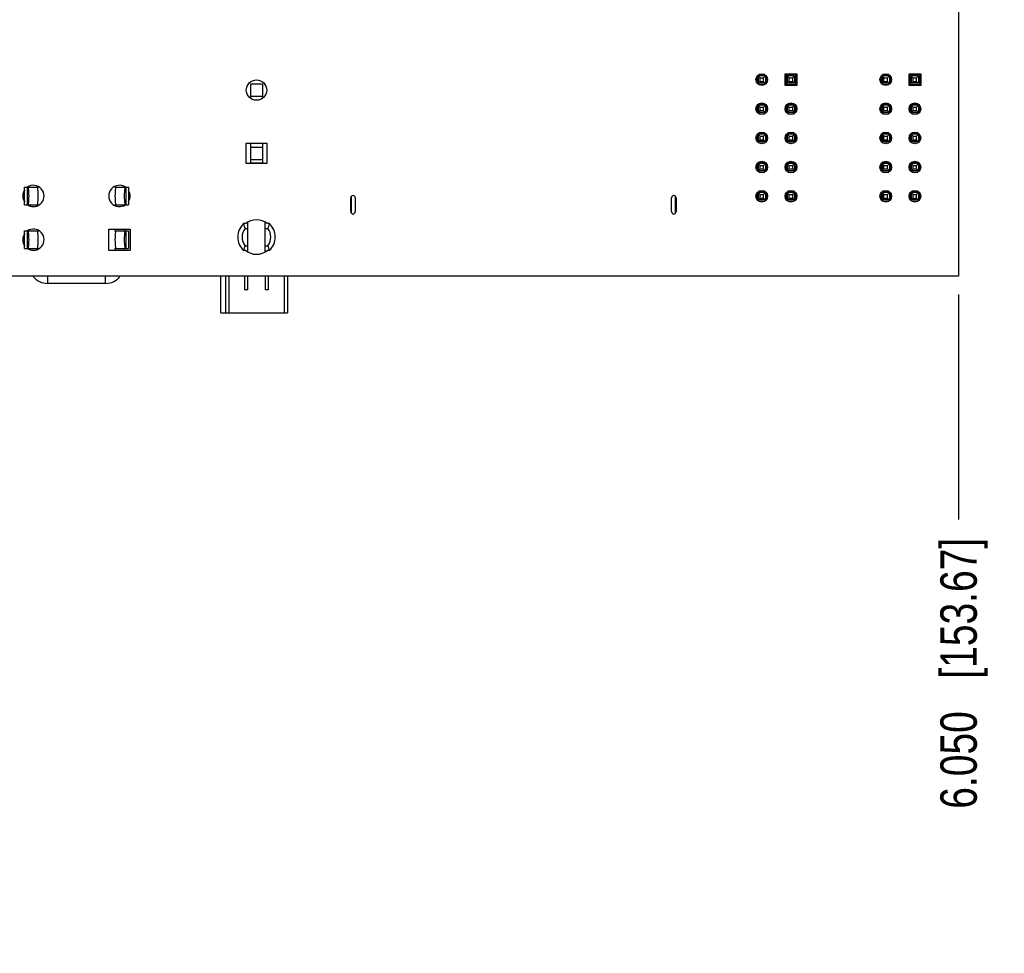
# Model space of a CAD drawing. Header units: inches. Extents: x 0 to 34, y 0 to 22.
# Tile 24 of 33: x 24.8 to 28.2, y 10.8 to 14. Entities that reach past the tile are written whole.
import ezdxf

# ---------------------------------------------------------------- set-up
doc = ezdxf.new("R2010")
doc.units = ezdxf.units.IN
doc.header["$LTSCALE"] = 1.87
doc.header["$MEASUREMENT"] = 0
doc.layers.get('0').update_dxf_attribs({"linetype": 'CONTINUOUS'})
doc.layers.add('DIMENSIONS', color=7, linetype='CONTINUOUS')
doc.styles.get("Standard").update_dxf_attribs({"font": 'txt', "width": 0.8})
doc.dimstyles.new('DIMSTYLE_2', dxfattribs={"dimtxt": 0.125, "dimasz": 0.18, "dimexe": 0.18, "dimexo": 0.0625, "dimgap": 0.09, "dimtad": 0, "dimtih": 1, "dimtoh": 1, "dimdec": 3, "dimzin": 4, "dimdsep": 46, "dimtxsty": 'STANDARD', "dimblk": '_FILLED', "dimblk1": '_FILLED', "dimblk2": '_FILLED', "dimcen": 0.09, "dimadec": 0, "dimazin": 0, "dimtp": 0.01, "dimtm": 0.01, "dimtfac": 1, "dimtdec": 3, "dimtofl": 0, "dimtmove": 0, "dimatfit": 3, "dimldrblk": '_FILLED', "dimfxl": 1, "dimtolj": 1, "dimtzin": 4, "dimarcsym": 0})

# ---------------------------------------------------------------- blocks, each defined once
blk = doc.blocks.new('*D48')
at = {"layer": 'DIMENSIONS', "color": 2, "linetype": 'CONTINUOUS'}
blk.add_line((28.0266, 13.0125), (28.0266, 12.2404), dxfattribs=at)
at = {"layer": 'DIMENSIONS', "color": 2, "linetype": 'CONTINUOUS', "insert": (27.9641, 12.1779), "char_height": 0.125, "width": 1.425, "attachment_point": 3, "rotation": 90, "line_spacing_factor": 0.9}
blk.add_mtext('6.050{\\Ftxt.shx;\\W1.000000;\\H0.125000; }[153.67]', dxfattribs=at)
blk = doc.blocks.new('_FILLED')
at = {"color": 0, "linetype": 'BYBLOCK'}
blk.add_solid([(0, 0), (-1, 0.174), (-1, -0.174)], dxfattribs=at)

msp = doc.modelspace()

# ---------------------------------------------------------------- linework, layer by layer
at = {"color": 7, "linetype": 'CONTINUOUS'}
for p, q in [((28.0266, 17.125), (28.0266, 13.075)), ((27.3348, 13.7594), (27.3348, 13.7384)), ((27.3643, 13.7614), (27.3393, 13.7614)), ((27.3393, 13.7614), (27.3458, 13.7549)), ((27.3393, 13.7614), (27.3393, 13.7364)), ((27.3623, 13.7659), (27.3412, 13.7659)), ((27.3458, 13.7549), (27.3578, 13.7549)), ((27.3458, 13.7429), (27.3458, 13.7549)), ((27.3578, 13.7549), (27.3643, 13.7614)), ((27.3578, 13.7429), (27.3578, 13.7549)), ((27.3643, 13.7614), (27.3643, 13.7364)), ((27.3688, 13.7384), (27.3688, 13.7594)), ((27.4318, 13.7689), (27.4718, 13.7689)), ((27.4318, 13.7689), (27.4348, 13.7659)), ((27.4318, 13.7289), (27.4318, 13.7689)), ((27.4688, 13.7659), (27.4348, 13.7659)), ((27.4348, 13.7659), (27.4348, 13.7319)), ((27.4643, 13.7614), (27.4393, 13.7614)), ((27.4393, 13.7614), (27.4458, 13.7549)), ((27.4393, 13.7614), (27.4393, 13.7364)), ((27.4458, 13.7549), (27.4578, 13.7549)), ((27.4458, 13.7429), (27.4458, 13.7549)), ((27.4578, 13.7549), (27.4643, 13.7614)), ((27.4578, 13.7429), (27.4578, 13.7549)), ((27.4643, 13.7614), (27.4643, 13.7364)), ((27.4688, 13.7659), (27.4718, 13.7689)), ((27.4688, 13.7319), (27.4688, 13.7659)), ((27.4718, 13.7689), (27.4718, 13.7289)), ((27.7598, 13.7594), (27.7598, 13.7384)), ((27.7893, 13.7614), (27.7643, 13.7614)), ((27.7643, 13.7614), (27.7708, 13.7549)), ((27.7643, 13.7614), (27.7643, 13.7364)), ((27.7873, 13.7659), (27.7662, 13.7659)), ((27.7708, 13.7549), (27.7828, 13.7549)), ((27.7708, 13.7429), (27.7708, 13.7549)), ((27.7828, 13.7549), (27.7893, 13.7614)), ((27.7828, 13.7429), (27.7828, 13.7549)), ((27.7893, 13.7614), (27.7893, 13.7364)), ((27.7938, 13.7384), (27.7938, 13.7594)), ((27.8568, 13.7689), (27.8968, 13.7689)), ((27.8568, 13.7689), (27.8598, 13.7659)), ((27.8568, 13.7289), (27.8568, 13.7689)), ((27.8938, 13.7659), (27.8598, 13.7659)), ((27.8598, 13.7659), (27.8598, 13.7319)), ((27.8893, 13.7614), (27.8643, 13.7614)), ((27.8643, 13.7614), (27.8708, 13.7549)), ((27.8643, 13.7614), (27.8643, 13.7364)), ((27.8708, 13.7549), (27.8828, 13.7549)), ((27.8708, 13.7429), (27.8708, 13.7549)), ((27.8828, 13.7549), (27.8893, 13.7614)), ((27.8828, 13.7429), (27.8828, 13.7549)), ((27.8893, 13.7614), (27.8893, 13.7364)), ((27.8938, 13.7659), (27.8968, 13.7689)), ((27.8938, 13.7319), (27.8938, 13.7659)), ((27.8968, 13.7689), (27.8968, 13.7289)), ((25.5977, 13.734), (25.6398, 13.734)), ((25.5977, 13.734), (25.5977, 13.6851)), ((25.6398, 13.734), (25.6398, 13.6851)), ((27.3393, 13.7364), (27.3458, 13.7429)), ((27.3643, 13.7364), (27.3393, 13.7364)), ((27.3412, 13.7319), (27.3623, 13.7319)), ((27.3458, 13.7429), (27.3578, 13.7429)), ((27.3578, 13.7429), (27.3643, 13.7364)), ((27.4348, 13.7319), (27.4318, 13.7289)), ((27.4718, 13.7289), (27.4318, 13.7289)), ((27.4348, 13.7319), (27.4688, 13.7319)), ((27.4393, 13.7364), (27.4458, 13.7429)), ((27.4643, 13.7364), (27.4393, 13.7364)), ((27.4458, 13.7429), (27.4578, 13.7429)), ((27.4578, 13.7429), (27.4643, 13.7364)), ((27.4688, 13.7319), (27.4718, 13.7289)), ((27.7643, 13.7364), (27.7708, 13.7429)), ((27.7893, 13.7364), (27.7643, 13.7364)), ((27.7662, 13.7319), (27.7873, 13.7319)), ((27.7708, 13.7429), (27.7828, 13.7429)), ((27.7828, 13.7429), (27.7893, 13.7364)), ((27.8598, 13.7319), (27.8568, 13.7289)), ((27.8968, 13.7289), (27.8568, 13.7289)), ((27.8598, 13.7319), (27.8938, 13.7319)), ((27.8643, 13.7364), (27.8708, 13.7429)), ((27.8893, 13.7364), (27.8643, 13.7364)), ((27.8708, 13.7429), (27.8828, 13.7429)), ((27.8828, 13.7429), (27.8893, 13.7364)), ((27.8938, 13.7319), (27.8968, 13.7289)), ((25.5977, 13.6919), (25.6398, 13.6919)), ((27.3348, 13.6594), (27.3348, 13.6384)), ((27.3643, 13.6614), (27.3393, 13.6614)), ((27.3393, 13.6614), (27.3458, 13.6549)), ((27.3393, 13.6614), (27.3393, 13.6364)), ((27.3393, 13.6364), (27.3458, 13.6429)), ((27.3623, 13.6659), (27.3412, 13.6659)), ((27.3458, 13.6549), (27.3578, 13.6549)), ((27.3458, 13.6429), (27.3458, 13.6549)), ((27.3458, 13.6429), (27.3578, 13.6429)), ((27.3578, 13.6549), (27.3643, 13.6614)), ((27.3578, 13.6429), (27.3578, 13.6549)), ((27.3578, 13.6429), (27.3643, 13.6364)), ((27.3643, 13.6614), (27.3643, 13.6364)), ((27.3688, 13.6384), (27.3688, 13.6594)), ((27.4348, 13.6594), (27.4348, 13.6384)), ((27.4643, 13.6614), (27.4393, 13.6614)), ((27.4393, 13.6614), (27.4458, 13.6549)), ((27.4393, 13.6614), (27.4393, 13.6364)), ((27.4393, 13.6364), (27.4458, 13.6429)), ((27.4623, 13.6659), (27.4412, 13.6659)), ((27.4458, 13.6549), (27.4578, 13.6549)), ((27.4458, 13.6429), (27.4458, 13.6549)), ((27.4458, 13.6429), (27.4578, 13.6429)), ((27.4578, 13.6549), (27.4643, 13.6614)), ((27.4578, 13.6429), (27.4578, 13.6549)), ((27.4578, 13.6429), (27.4643, 13.6364)), ((27.4643, 13.6614), (27.4643, 13.6364)), ((27.4688, 13.6384), (27.4688, 13.6594)), ((27.7598, 13.6594), (27.7598, 13.6384)), ((27.7893, 13.6614), (27.7643, 13.6614)), ((27.7643, 13.6614), (27.7708, 13.6549)), ((27.7643, 13.6614), (27.7643, 13.6364)), ((27.7643, 13.6364), (27.7708, 13.6429)), ((27.7873, 13.6659), (27.7662, 13.6659)), ((27.7708, 13.6549), (27.7828, 13.6549)), ((27.7708, 13.6429), (27.7708, 13.6549)), ((27.7708, 13.6429), (27.7828, 13.6429)), ((27.7828, 13.6549), (27.7893, 13.6614)), ((27.7828, 13.6429), (27.7828, 13.6549)), ((27.7828, 13.6429), (27.7893, 13.6364)), ((27.7893, 13.6614), (27.7893, 13.6364)), ((27.7938, 13.6384), (27.7938, 13.6594)), ((27.8598, 13.6594), (27.8598, 13.6384)), ((27.8893, 13.6614), (27.8643, 13.6614)), ((27.8643, 13.6614), (27.8708, 13.6549)), ((27.8643, 13.6614), (27.8643, 13.6364)), ((27.8643, 13.6364), (27.8708, 13.6429)), ((27.8873, 13.6659), (27.8662, 13.6659)), ((27.8708, 13.6549), (27.8828, 13.6549)), ((27.8708, 13.6429), (27.8708, 13.6549)), ((27.8708, 13.6429), (27.8828, 13.6429)), ((27.8828, 13.6549), (27.8893, 13.6614)), ((27.8828, 13.6429), (27.8828, 13.6549)), ((27.8828, 13.6429), (27.8893, 13.6364)), ((27.8893, 13.6614), (27.8893, 13.6364)), ((27.8938, 13.6384), (27.8938, 13.6594)), ((27.3643, 13.6364), (27.3393, 13.6364)), ((27.3412, 13.6319), (27.3623, 13.6319)), ((27.4643, 13.6364), (27.4393, 13.6364)), ((27.4412, 13.6319), (27.4623, 13.6319)), ((27.7893, 13.6364), (27.7643, 13.6364)), ((27.7662, 13.6319), (27.7873, 13.6319)), ((27.8893, 13.6364), (27.8643, 13.6364)), ((27.8662, 13.6319), (27.8873, 13.6319)), ((27.3348, 13.5594), (27.3348, 13.5384)), ((27.3643, 13.5614), (27.3393, 13.5614)), ((27.3393, 13.5614), (27.3458, 13.5549)), ((27.3393, 13.5614), (27.3393, 13.5364)), ((27.3393, 13.5364), (27.3458, 13.5429)), ((27.3623, 13.5659), (27.3412, 13.5659)), ((27.3458, 13.5549), (27.3578, 13.5549)), ((27.3458, 13.5429), (27.3458, 13.5549)), ((27.3458, 13.5429), (27.3578, 13.5429)), ((27.3578, 13.5549), (27.3643, 13.5614)), ((27.3578, 13.5429), (27.3578, 13.5549)), ((27.3578, 13.5429), (27.3643, 13.5364)), ((27.3643, 13.5614), (27.3643, 13.5364)), ((27.3688, 13.5384), (27.3688, 13.5594)), ((27.4348, 13.5594), (27.4348, 13.5384)), ((27.4643, 13.5614), (27.4393, 13.5614)), ((27.4393, 13.5614), (27.4458, 13.5549)), ((27.4393, 13.5614), (27.4393, 13.5364)), ((27.4393, 13.5364), (27.4458, 13.5429)), ((27.4623, 13.5659), (27.4412, 13.5659)), ((27.4458, 13.5549), (27.4578, 13.5549)), ((27.4458, 13.5429), (27.4458, 13.5549)), ((27.4458, 13.5429), (27.4578, 13.5429)), ((27.4578, 13.5549), (27.4643, 13.5614)), ((27.4578, 13.5429), (27.4578, 13.5549)), ((27.4578, 13.5429), (27.4643, 13.5364)), ((27.4643, 13.5614), (27.4643, 13.5364)), ((27.4688, 13.5384), (27.4688, 13.5594)), ((27.7598, 13.5594), (27.7598, 13.5384)), ((27.7893, 13.5614), (27.7643, 13.5614)), ((27.7643, 13.5614), (27.7708, 13.5549)), ((27.7643, 13.5614), (27.7643, 13.5364)), ((27.7643, 13.5364), (27.7708, 13.5429)), ((27.7873, 13.5659), (27.7662, 13.5659)), ((27.7708, 13.5549), (27.7828, 13.5549)), ((27.7708, 13.5429), (27.7708, 13.5549)), ((27.7708, 13.5429), (27.7828, 13.5429)), ((27.7828, 13.5549), (27.7893, 13.5614)), ((27.7828, 13.5429), (27.7828, 13.5549)), ((27.7828, 13.5429), (27.7893, 13.5364)), ((27.7893, 13.5614), (27.7893, 13.5364)), ((27.7938, 13.5384), (27.7938, 13.5594)), ((27.8598, 13.5594), (27.8598, 13.5384)), ((27.8893, 13.5614), (27.8643, 13.5614)), ((27.8643, 13.5614), (27.8708, 13.5549)), ((27.8643, 13.5614), (27.8643, 13.5364)), ((27.8643, 13.5364), (27.8708, 13.5429)), ((27.8873, 13.5659), (27.8662, 13.5659)), ((27.8708, 13.5549), (27.8828, 13.5549)), ((27.8708, 13.5429), (27.8708, 13.5549)), ((27.8708, 13.5429), (27.8828, 13.5429)), ((27.8828, 13.5549), (27.8893, 13.5614)), ((27.8828, 13.5429), (27.8828, 13.5549)), ((27.8828, 13.5429), (27.8893, 13.5364)), ((27.8893, 13.5614), (27.8893, 13.5364)), ((27.8938, 13.5384), (27.8938, 13.5594)), ((25.5838, 13.531), (25.6538, 13.531)), ((25.5838, 13.461), (25.5838, 13.531)), ((25.5977, 13.531), (25.5977, 13.461)), ((25.5977, 13.5175), (25.6398, 13.5175)), ((25.6398, 13.531), (25.6398, 13.461)), ((25.6538, 13.531), (25.6538, 13.461)), ((27.3643, 13.5364), (27.3393, 13.5364)), ((27.3412, 13.5319), (27.3623, 13.5319)), ((27.4643, 13.5364), (27.4393, 13.5364)), ((27.4412, 13.5319), (27.4623, 13.5319)), ((27.7893, 13.5364), (27.7643, 13.5364)), ((27.7662, 13.5319), (27.7873, 13.5319)), ((27.8893, 13.5364), (27.8643, 13.5364)), ((27.8662, 13.5319), (27.8873, 13.5319)), ((25.5977, 13.4754), (25.6398, 13.4754)), ((25.6538, 13.461), (25.5838, 13.461)), ((25.5977, 13.4636), (25.6398, 13.4636)), ((27.3348, 13.4594), (27.3348, 13.4384)), ((27.3643, 13.4614), (27.3393, 13.4614)), ((27.3393, 13.4614), (27.3458, 13.4549)), ((27.3393, 13.4614), (27.3393, 13.4364)), ((27.3393, 13.4364), (27.3458, 13.4429)), ((27.3623, 13.4659), (27.3412, 13.4659)), ((27.3458, 13.4549), (27.3578, 13.4549)), ((27.3458, 13.4429), (27.3458, 13.4549)), ((27.3458, 13.4429), (27.3578, 13.4429)), ((27.3578, 13.4549), (27.3643, 13.4614)), ((27.3578, 13.4429), (27.3578, 13.4549)), ((27.3578, 13.4429), (27.3643, 13.4364)), ((27.3643, 13.4614), (27.3643, 13.4364)), ((27.3688, 13.4384), (27.3688, 13.4594)), ((27.4348, 13.4594), (27.4348, 13.4384)), ((27.4643, 13.4614), (27.4393, 13.4614)), ((27.4393, 13.4614), (27.4458, 13.4549)), ((27.4393, 13.4614), (27.4393, 13.4364)), ((27.4393, 13.4364), (27.4458, 13.4429)), ((27.4623, 13.4659), (27.4412, 13.4659)), ((27.4458, 13.4549), (27.4578, 13.4549)), ((27.4458, 13.4429), (27.4458, 13.4549)), ((27.4458, 13.4429), (27.4578, 13.4429)), ((27.4578, 13.4549), (27.4643, 13.4614)), ((27.4578, 13.4429), (27.4578, 13.4549)), ((27.4578, 13.4429), (27.4643, 13.4364)), ((27.4643, 13.4614), (27.4643, 13.4364)), ((27.4688, 13.4384), (27.4688, 13.4594)), ((27.7598, 13.4594), (27.7598, 13.4384)), ((27.7893, 13.4614), (27.7643, 13.4614)), ((27.7643, 13.4614), (27.7708, 13.4549)), ((27.7643, 13.4614), (27.7643, 13.4364)), ((27.7643, 13.4364), (27.7708, 13.4429)), ((27.7873, 13.4659), (27.7662, 13.4659)), ((27.7708, 13.4549), (27.7828, 13.4549)), ((27.7708, 13.4429), (27.7708, 13.4549)), ((27.7708, 13.4429), (27.7828, 13.4429)), ((27.7828, 13.4549), (27.7893, 13.4614)), ((27.7828, 13.4429), (27.7828, 13.4549)), ((27.7828, 13.4429), (27.7893, 13.4364)), ((27.7893, 13.4614), (27.7893, 13.4364)), ((27.7938, 13.4384), (27.7938, 13.4594)), ((27.8598, 13.4594), (27.8598, 13.4384)), ((27.8893, 13.4614), (27.8643, 13.4614)), ((27.8643, 13.4614), (27.8708, 13.4549)), ((27.8643, 13.4614), (27.8643, 13.4364)), ((27.8643, 13.4364), (27.8708, 13.4429)), ((27.8873, 13.4659), (27.8662, 13.4659)), ((27.8708, 13.4549), (27.8828, 13.4549)), ((27.8708, 13.4429), (27.8708, 13.4549)), ((27.8708, 13.4429), (27.8828, 13.4429)), ((27.8828, 13.4549), (27.8893, 13.4614)), ((27.8828, 13.4429), (27.8828, 13.4549)), ((27.8828, 13.4429), (27.8893, 13.4364)), ((27.8893, 13.4614), (27.8893, 13.4364)), ((27.8938, 13.4384), (27.8938, 13.4594)), ((27.3643, 13.4364), (27.3393, 13.4364)), ((27.3412, 13.4319), (27.3623, 13.4319)), ((27.4643, 13.4364), (27.4393, 13.4364)), ((27.4412, 13.4319), (27.4623, 13.4319)), ((27.7893, 13.4364), (27.7643, 13.4364)), ((27.7662, 13.4319), (27.7873, 13.4319)), ((27.8893, 13.4364), (27.8643, 13.4364)), ((27.8662, 13.4319), (27.8873, 13.4319)), ((24.8237, 13.38), (24.8707, 13.38)), ((24.8237, 13.32), (24.8237, 13.38)), ((24.833, 13.32), (24.833, 13.38)), ((24.8387, 13.38), (24.8387, 13.3833)), ((24.8707, 13.38), (24.8707, 13.3824)), ((25.1332, 13.383), (25.1332, 13.38)), ((25.1332, 13.38), (25.1802, 13.38)), ((25.1652, 13.3827), (25.1652, 13.38)), ((25.1709, 13.38), (25.1709, 13.32)), ((25.1802, 13.38), (25.1802, 13.32)), ((25.9419, 13.2963), (25.9419, 13.3435)), ((25.9448, 13.2901), (25.9448, 13.3496)), ((25.9576, 13.3435), (25.9576, 13.2963)), ((27.0423, 13.2963), (27.0423, 13.3435)), ((27.0551, 13.3496), (27.0551, 13.2901)), ((27.058, 13.3435), (27.058, 13.2963)), ((27.3348, 13.3594), (27.3348, 13.3384)), ((27.3643, 13.3614), (27.3393, 13.3614)), ((27.3393, 13.3614), (27.3458, 13.3549)), ((27.3393, 13.3614), (27.3393, 13.3364)), ((27.3393, 13.3364), (27.3458, 13.3429)), ((27.3623, 13.3659), (27.3412, 13.3659)), ((27.3458, 13.3549), (27.3578, 13.3549)), ((27.3458, 13.3429), (27.3458, 13.3549)), ((27.3458, 13.3429), (27.3578, 13.3429)), ((27.3578, 13.3549), (27.3643, 13.3614)), ((27.3578, 13.3429), (27.3578, 13.3549)), ((27.3578, 13.3429), (27.3643, 13.3364)), ((27.3643, 13.3614), (27.3643, 13.3364)), ((27.3688, 13.3384), (27.3688, 13.3594)), ((27.4348, 13.3594), (27.4348, 13.3384)), ((27.4643, 13.3614), (27.4393, 13.3614)), ((27.4393, 13.3614), (27.4458, 13.3549)), ((27.4393, 13.3614), (27.4393, 13.3364)), ((27.4393, 13.3364), (27.4458, 13.3429)), ((27.4623, 13.3659), (27.4412, 13.3659)), ((27.4458, 13.3549), (27.4578, 13.3549)), ((27.4458, 13.3429), (27.4458, 13.3549)), ((27.4458, 13.3429), (27.4578, 13.3429)), ((27.4578, 13.3549), (27.4643, 13.3614)), ((27.4578, 13.3429), (27.4578, 13.3549)), ((27.4578, 13.3429), (27.4643, 13.3364)), ((27.4643, 13.3614), (27.4643, 13.3364)), ((27.4688, 13.3384), (27.4688, 13.3594)), ((27.7598, 13.3594), (27.7598, 13.3384)), ((27.7893, 13.3614), (27.7643, 13.3614)), ((27.7643, 13.3614), (27.7708, 13.3549)), ((27.7643, 13.3614), (27.7643, 13.3364)), ((27.7643, 13.3364), (27.7708, 13.3429)), ((27.7873, 13.3659), (27.7662, 13.3659)), ((27.7708, 13.3549), (27.7828, 13.3549)), ((27.7708, 13.3429), (27.7708, 13.3549)), ((27.7708, 13.3429), (27.7828, 13.3429)), ((27.7828, 13.3549), (27.7893, 13.3614)), ((27.7828, 13.3429), (27.7828, 13.3549)), ((27.7828, 13.3429), (27.7893, 13.3364)), ((27.7893, 13.3614), (27.7893, 13.3364)), ((27.7938, 13.3384), (27.7938, 13.3594)), ((27.8598, 13.3594), (27.8598, 13.3384)), ((27.8893, 13.3614), (27.8643, 13.3614)), ((27.8643, 13.3614), (27.8708, 13.3549)), ((27.8643, 13.3614), (27.8643, 13.3364)), ((27.8643, 13.3364), (27.8708, 13.3429)), ((27.8873, 13.3659), (27.8662, 13.3659)), ((27.8708, 13.3549), (27.8828, 13.3549)), ((27.8708, 13.3429), (27.8708, 13.3549)), ((27.8708, 13.3429), (27.8828, 13.3429)), ((27.8828, 13.3549), (27.8893, 13.3614)), ((27.8828, 13.3429), (27.8828, 13.3549)), ((27.8828, 13.3429), (27.8893, 13.3364)), ((27.8893, 13.3614), (27.8893, 13.3364)), ((27.8938, 13.3384), (27.8938, 13.3594)), ((24.8237, 13.32), (24.8707, 13.32)), ((24.8387, 13.3168), (24.8387, 13.32)), ((24.8707, 13.3177), (24.8707, 13.32)), ((25.1332, 13.32), (25.1802, 13.32)), ((25.1332, 13.32), (25.1332, 13.3171)), ((25.1652, 13.32), (25.1652, 13.3174)), ((27.3643, 13.3364), (27.3393, 13.3364)), ((27.3412, 13.3319), (27.3623, 13.3319)), ((27.4643, 13.3364), (27.4393, 13.3364)), ((27.4412, 13.3319), (27.4623, 13.3319)), ((27.7893, 13.3364), (27.7643, 13.3364)), ((27.7662, 13.3319), (27.7873, 13.3319)), ((27.8893, 13.3364), (27.8643, 13.3364)), ((27.8662, 13.3319), (27.8873, 13.3319)), ((25.5819, 13.2551), (25.5739, 13.2551)), ((25.5794, 13.2386), (25.5892, 13.2386)), ((25.5892, 13.158), (25.5892, 13.2601)), ((25.6483, 13.158), (25.6483, 13.2601)), ((25.6483, 13.2386), (25.6581, 13.2386)), ((25.6636, 13.2551), (25.6556, 13.2551)), ((24.8237, 13.23), (24.8707, 13.23)), ((24.8237, 13.17), (24.8237, 13.23)), ((24.833, 13.17), (24.833, 13.23)), ((24.8387, 13.23), (24.8387, 13.2332)), ((24.8707, 13.23), (24.8707, 13.2324)), ((25.1123, 13.2365), (25.1853, 13.2365)), ((25.1123, 13.1635), (25.1123, 13.2365)), ((25.1332, 13.2365), (25.1332, 13.23)), ((25.1332, 13.23), (25.1802, 13.23)), ((25.1652, 13.2365), (25.1652, 13.23)), ((25.1709, 13.23), (25.1709, 13.17)), ((25.1802, 13.23), (25.1802, 13.17)), ((25.1853, 13.2365), (25.1853, 13.1635)), ((24.8237, 13.17), (24.8707, 13.17)), ((24.8387, 13.1668), (24.8387, 13.17)), ((24.8707, 13.1677), (24.8707, 13.17)), ((25.1332, 13.17), (25.1802, 13.17)), ((25.1332, 13.17), (25.1332, 13.1635)), ((25.1652, 13.17), (25.1652, 13.1635)), ((25.5794, 13.1795), (25.5892, 13.1795)), ((25.6483, 13.1795), (25.6581, 13.1795)), ((25.1853, 13.1635), (25.1123, 13.1635)), ((25.5819, 13.163), (25.5739, 13.163)), ((25.6636, 13.163), (25.6556, 13.163)), ((28.0266, 13.075), (21.9766, 13.075)), ((24.9027, 13.05), (24.9027, 13.075)), ((25.1012, 13.05), (25.1012, 13.075)), ((25.4967, 12.9492), (25.4967, 13.075)), ((25.5125, 13.075), (25.5125, 12.9492)), ((25.5243, 13.075), (25.5243, 12.9492)), ((25.5774, 13.075), (25.5774, 13.0279)), ((25.5892, 13.0279), (25.5892, 13.075)), ((25.6483, 13.075), (25.6483, 13.0279)), ((25.6601, 13.0279), (25.6601, 13.075)), ((25.7132, 13.075), (25.7132, 12.9492)), ((25.7251, 13.075), (25.7251, 12.9492)), ((25.1012, 13.05), (24.9027, 13.05)), ((25.5892, 13.0279), (25.5774, 13.0279)), ((25.6601, 13.0279), (25.6483, 13.0279)), ((25.4967, 12.9492), (25.7251, 12.9492))]:
    msp.add_line(p, q, dxfattribs=at)
for centre, radius in [((25.6188, 13.713), 0.035), ((27.3518, 13.7489), 0.02), ((27.7768, 13.7489), 0.02), ((27.3518, 13.6489), 0.02), ((27.4518, 13.6489), 0.02), ((27.7768, 13.6489), 0.02), ((27.8768, 13.6489), 0.02), ((27.3518, 13.5489), 0.02), ((27.4518, 13.5489), 0.02), ((27.7768, 13.5489), 0.02), ((27.8768, 13.5489), 0.02), ((27.3518, 13.4489), 0.02), ((27.4518, 13.4489), 0.02), ((27.7768, 13.4489), 0.02), ((27.8768, 13.4489), 0.02), ((27.3518, 13.3489), 0.02), ((27.4518, 13.3489), 0.02), ((27.7768, 13.3489), 0.02), ((27.8768, 13.3489), 0.02)]:
    msp.add_circle(centre, radius, dxfattribs=at)
for centre, radius, start, end in [((24.8538, 13.35), 0.0365, 237.7222, 124.7228), ((25.1488, 13.35), 0.0365, 55.2772, 304.7228), ((24.8538, 13.35), 0.0365, 145.2506, 214.7494), ((25.1488, 13.35), 0.0365, 328.8407, 31.1593), ((25.9498, 13.3435), 0.00787, 0, 180), ((27.0501, 13.3435), 0.00787, 0, 180), ((25.9498, 13.2963), 0.00787, 180, 360), ((27.0501, 13.2963), 0.00787, 180, 360), ((25.6188, 13.209), 0.0643, 134.2276, 225.7724), ((25.6188, 13.209), 0.0492, 143.1301, 216.8699), ((25.6188, 13.209), 0.059, 51.2919, 128.7081), ((25.6188, 13.209), 0.0492, 323.1301, 36.8699), ((25.6188, 13.209), 0.0643, 314.2276, 45.7724), ((24.8538, 13.2), 0.0365, 145.2506, 214.7494), ((24.8538, 13.2), 0.0365, 237.7222, 124.7228), ((25.6188, 13.209), 0.059, 231.2919, 308.7081), ((24.9027, 13.114), 0.064, 217.7356, 270), ((25.1012, 13.114), 0.064, 270, 322.2645)]:
    msp.add_arc(centre, radius, start, end, dxfattribs=at)
for centre, major_axis, ratio, start_param, end_param in [((24.8349, 13.35), (0, 0.03), 0.127077, -3.141593, 0), ((24.8666, 13.35), (0, 0.03), 0.127077, -3.141593, 0), ((25.1373, 13.35), (0, 0.03), 0.127077, 0, 3.141593), ((25.169, 13.35), (0, 0.03), 0.127077, 0, 3.141593), ((25.6188, 13.3282), (0, 0.1308), 0.413105, -4.119566, -3.957862), ((25.6188, 13.3282), (0, 0.1308), 0.413105, -2.325323, -2.163619), ((24.8349, 13.2), (0, 0.03), 0.127077, -3.141593, 0), ((24.8666, 13.2), (0, 0.03), 0.127077, -3.141593, 0), ((25.1373, 13.2), (0, 0.03), 0.127077, 6.283185, 9.424778), ((25.169, 13.2), (0, 0.03), 0.127077, 6.283185, 9.424778), ((25.6188, 13.0899), (0, 0.1308), 0.413105, 7.099455, 7.261159), ((25.6188, 13.0899), (0, 0.1308), 0.413105, 5.305212, 5.466916)]:
    msp.add_ellipse(centre, major_axis=major_axis, ratio=ratio, start_param=start_param, end_param=end_param, dxfattribs=at)

# ---------------------------------------------------------------- dimensions: what is measured, and where the dimension line sits
at = {"layer": 'DIMENSIONS', "color": 2, "linetype": 'CONTINUOUS'}
dim = msp.add_ordinate_dim(feature_location=(28.0266, 13.0125), offset=(0, -0.7722), dtype=1, origin=(21.9766, 13.075), dimstyle='DIMSTYLE_2', dxfattribs=at)
dim.commit()
dim.dimension.update_dxf_attribs({"geometry": '*D48', "text_midpoint": (28.1834, 11.1972)})

doc.saveas('drawing.dxf')
